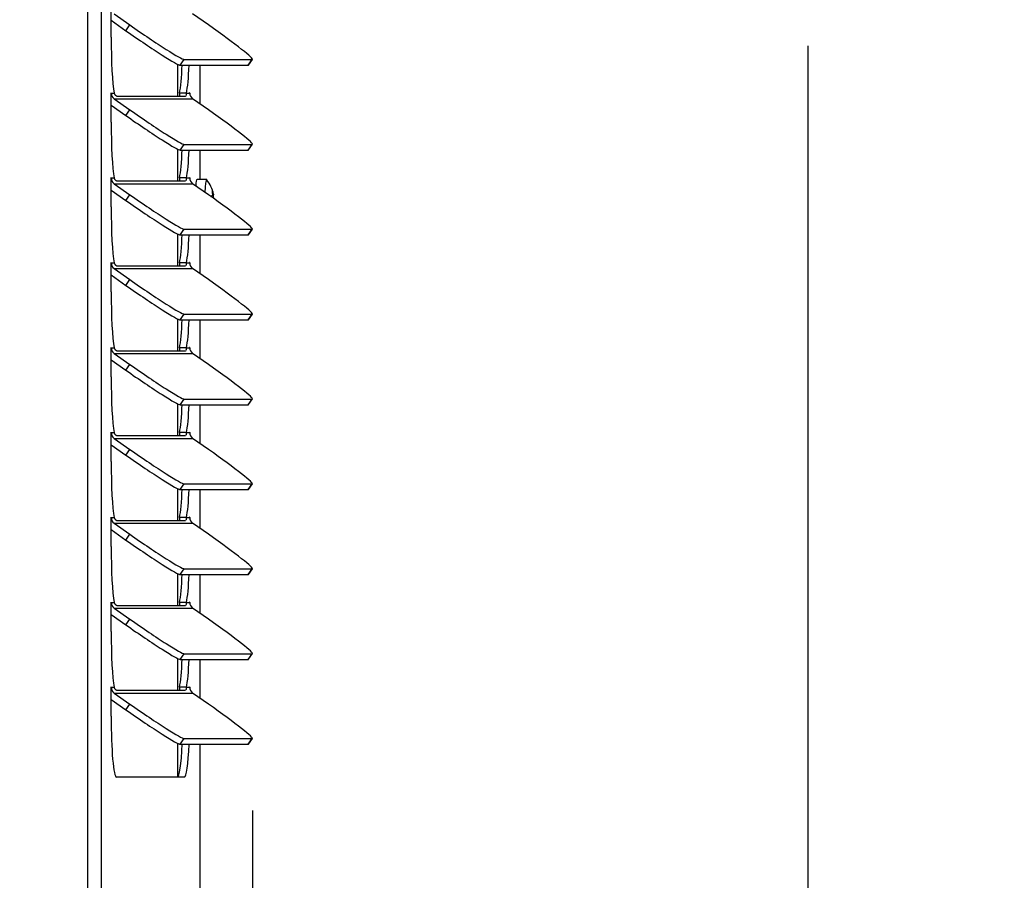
# Model space of a CAD drawing. Header units: inches. Extents: x -1 to 128, y 3 to 101.
# Tile 5 of 17: x 34.26 to 42.45, y 57.25 to 64.41. Entities that reach past the tile are written whole.
import ezdxf

# ---------------------------------------------------------------- set-up
doc = ezdxf.new("R2010")
doc.units = ezdxf.units.IN
doc.header["$LTSCALE"] = 12
doc.header["$MEASUREMENT"] = 0
doc.header["$PDSIZE"] = -1
doc.linetypes.add('SLD-Solid', pattern=[0])
doc.layers.add('DIMENSIONS', color=140, linetype='SLD-Solid', lineweight=25)
doc.styles.get("Standard").update_dxf_attribs({"font": 'verdana.ttf'})
doc.dimstyles.get("Standard").update_dxf_attribs({"dimtxt": 0.18, "dimasz": 0.18, "dimexe": 0.18, "dimexo": 0.0625, "dimgap": 0.09, "dimtad": 0, "dimtih": 1, "dimtoh": 1, "dimdec": 4, "dimzin": 0, "dimdsep": 46, "dimtxsty": 'Standard', "dimcen": 0.09, "dimadec": 0, "dimazin": 0, "dimtfac": 1, "dimtdec": 4, "dimtofl": 0, "dimtmove": 0, "dimatfit": 3, "dimfxl": 0, "dimtolj": 1, "dimtzin": 0, "dimarcsym": 0})

# ---------------------------------------------------------------- blocks, each defined once
blk = doc.blocks.new('*D114')
at = {"layer": 'Defpoints', "color": 0}
for p in [(35.6477, 85.6271), (40.8179, 85.6271), (35.7541, 47.9166)]:
    blk.add_point(p, dxfattribs=at)
at = {"layer": 'DIMENSIONS', "color": 0, "lineweight": -2}
for p, q in [((36.2477, 85.6271), (42.3179, 85.6271)), ((40.8179, 84.8771), (40.8179, 68.2326)), ((40.8179, 48.6666), (40.8179, 64.192)), ((36.3541, 47.9166), (42.3179, 47.9166))]:
    blk.add_line(p, q, dxfattribs=at)
at = {"layer": 'DIMENSIONS', "color": 0}
for points in [[(40.6929, 84.8771), (40.9429, 84.8771), (40.8179, 85.6271)], [(40.6929, 48.6666), (40.9429, 48.6666), (40.8179, 47.9166)]]:
    blk.add_solid(points, dxfattribs=at)
at = {"layer": 'DIMENSIONS', "color": 0, "insert": (40.8179, 66.2123), "char_height": 0.75, "attachment_point": 5}
blk.add_mtext('\\A1; 37.71\\P [957.8]\\P (480V)', dxfattribs=at)
blk = doc.blocks.new('*D111')
at = {"layer": 'Defpoints', "color": 0}
for p in [(36.1973, 58.4318), (35.7616, 47.9166), (36.1973, 44.9544)]:
    blk.add_point(p, dxfattribs=at)
at = {"layer": 'DIMENSIONS', "color": 0, "lineweight": -2}
for p, q in [((36.1973, 57.8318), (36.1973, 43.4544)), ((35.7616, 47.3166), (35.7616, 43.4544)), ((35.0116, 44.9544), (34.2616, 44.9544)), ((36.9473, 44.9544), (38.2067, 44.9544))]:
    blk.add_line(p, q, dxfattribs=at)
at = {"layer": 'DIMENSIONS', "color": 0}
for points in [[(35.0116, 45.0794), (35.0116, 44.8294), (35.7616, 44.9544)], [(36.9473, 45.0794), (36.9473, 44.8294), (36.1973, 44.9544)]]:
    blk.add_solid(points, dxfattribs=at)
at = {"layer": 'DIMENSIONS', "color": 0, "insert": (40.2176, 44.9544), "char_height": 0.75, "attachment_point": 5}
blk.add_mtext('\\A1; 0.44\\P [11.1]', dxfattribs=at)

msp = doc.modelspace()

# ---------------------------------------------------------------- linework, layer by layer
for p, q in [((34.82761, 47.94658), (34.82761, 83.18358)), ((34.94317, 47.94658), (34.94317, 83.18358)), ((35.02177, 64.26364), (35.02177, 64.50464)), ((35.04693, 64.45713), (35.17817, 64.36488)), ((35.83079, 64.36488), (35.69955, 64.45713)), ((35.02177, 64.40401), (35.14503, 64.31737)), ((35.14503, 64.31737), (35.17817, 64.36488)), ((35.5732, 64.03947), (35.5732, 63.77134)), ((35.59662, 64.03058), (35.62976, 64.07809)), ((35.59662, 64.03058), (36.16209, 64.03058)), ((35.62976, 64.07809), (36.19523, 64.07809)), ((35.76128, 63.70785), (35.76128, 64.03058)), ((36.16209, 64.03058), (36.19523, 64.07809)), ((36.16416, 64.03132), (36.1973, 64.07883)), ((35.02177, 63.79876), (35.02229, 63.79876)), ((35.02177, 63.55776), (35.02177, 63.79876)), ((35.02229, 63.79876), (35.04845, 63.79876)), ((35.64875, 63.79876), (35.59097, 63.79876)), ((35.64875, 63.79876), (35.67491, 63.79876)), ((35.67491, 63.79876), (35.67544, 63.79876)), ((35.67544, 63.79876), (35.67544, 63.79097)), ((35.02177, 63.69813), (35.14503, 63.61149)), ((35.04693, 63.75124), (35.17817, 63.659)), ((35.04693, 63.75124), (35.69955, 63.75124)), ((35.6382, 63.77134), (35.07273, 63.77134)), ((35.83079, 63.659), (35.69955, 63.75124)), ((35.14503, 63.61149), (35.17817, 63.659)), ((35.59662, 63.3247), (35.62976, 63.37221)), ((35.62976, 63.37221), (36.19523, 63.37221)), ((36.16209, 63.3247), (36.19523, 63.37221)), ((36.16416, 63.32543), (36.1973, 63.37294)), ((35.5732, 63.33359), (35.5732, 63.06546)), ((35.59662, 63.3247), (36.16209, 63.3247)), ((35.76128, 63.07958), (35.76128, 63.3247)), ((35.02177, 63.09287), (35.02229, 63.09287)), ((35.02177, 62.85187), (35.02177, 63.09287)), ((35.02229, 63.09287), (35.04845, 63.09287)), ((35.04693, 63.04536), (35.17817, 62.95312)), ((35.04693, 63.04536), (35.69955, 63.04536)), ((35.6382, 63.06546), (35.07273, 63.06546)), ((35.64875, 63.09287), (35.59097, 63.09287)), ((35.64875, 63.09287), (35.67491, 63.09287)), ((35.67491, 63.09287), (35.67544, 63.09287)), ((35.67544, 63.09287), (35.67544, 63.08509)), ((35.83079, 62.95312), (35.69955, 63.04536)), ((35.81583, 63.07958), (35.73613, 63.07958)), ((35.02177, 62.99224), (35.14503, 62.90561)), ((35.86758, 62.97679), (35.86445, 62.97679)), ((35.87169, 62.96125), (35.86692, 62.96125)), ((35.14503, 62.90561), (35.17817, 62.95312)), ((35.86744, 62.95254), (35.87321, 62.95254)), ((35.87308, 62.92582), (35.86943, 62.92582)), ((35.59662, 62.61882), (35.62976, 62.66633)), ((35.62976, 62.66633), (36.19523, 62.66633)), ((36.16209, 62.61882), (36.19523, 62.66633)), ((36.16416, 62.61955), (36.1973, 62.66706)), ((35.5732, 62.62771), (35.5732, 62.35958)), ((35.59662, 62.61882), (36.16209, 62.61882)), ((35.76128, 62.29609), (35.76128, 62.61882)), ((35.02177, 62.38699), (35.02229, 62.38699)), ((35.02177, 62.14599), (35.02177, 62.38699)), ((35.02229, 62.38699), (35.04845, 62.38699)), ((35.64875, 62.38699), (35.59097, 62.38699)), ((35.64875, 62.38699), (35.67491, 62.38699)), ((35.67491, 62.38699), (35.67544, 62.38699)), ((35.67544, 62.38699), (35.67544, 62.3792)), ((35.04693, 62.33948), (35.17817, 62.24723)), ((35.04693, 62.33948), (35.69955, 62.33948)), ((35.6382, 62.35958), (35.07273, 62.35958)), ((35.83079, 62.24723), (35.69955, 62.33948)), ((35.02177, 62.28636), (35.14503, 62.19972)), ((35.14503, 62.19972), (35.17817, 62.24723)), ((35.5732, 61.92183), (35.5732, 61.65369)), ((35.59662, 61.91293), (35.62976, 61.96045)), ((35.59662, 61.91293), (36.16209, 61.91293)), ((35.62976, 61.96045), (36.19523, 61.96045)), ((35.76128, 61.59021), (35.76128, 61.91293)), ((36.16209, 61.91293), (36.19523, 61.96045)), ((36.16416, 61.91367), (36.1973, 61.96118)), ((35.02177, 61.68111), (35.02229, 61.68111)), ((35.02177, 61.44011), (35.02177, 61.68111)), ((35.02229, 61.68111), (35.04845, 61.68111)), ((35.6382, 61.65369), (35.07273, 61.65369)), ((35.64875, 61.68111), (35.59097, 61.68111)), ((35.64875, 61.68111), (35.67491, 61.68111)), ((35.67491, 61.68111), (35.67544, 61.68111)), ((35.67544, 61.68111), (35.67544, 61.67332)), ((35.02177, 61.58048), (35.14503, 61.49384)), ((35.04693, 61.6336), (35.17817, 61.54135)), ((35.04693, 61.6336), (35.69955, 61.6336)), ((35.83079, 61.54135), (35.69955, 61.6336)), ((35.14503, 61.49384), (35.17817, 61.54135)), ((35.59662, 61.20705), (35.62976, 61.25456)), ((35.62976, 61.25456), (36.19523, 61.25456)), ((36.16209, 61.20705), (36.19523, 61.25456)), ((36.16416, 61.20779), (36.1973, 61.2553)), ((35.5732, 61.21595), (35.5732, 60.94781)), ((35.59662, 61.20705), (36.16209, 61.20705)), ((35.76128, 60.88432), (35.76128, 61.20705)), ((35.02177, 60.97523), (35.02229, 60.97523)), ((35.02177, 60.73423), (35.02177, 60.97523)), ((35.02229, 60.97523), (35.04845, 60.97523)), ((35.04693, 60.92772), (35.17817, 60.83547)), ((35.04693, 60.92772), (35.69955, 60.92772)), ((35.6382, 60.94781), (35.07273, 60.94781)), ((35.64875, 60.97523), (35.59097, 60.97523)), ((35.64875, 60.97523), (35.67491, 60.97523)), ((35.67491, 60.97523), (35.67544, 60.97523)), ((35.67544, 60.97523), (35.67544, 60.96744)), ((35.83079, 60.83547), (35.69955, 60.92772)), ((35.02177, 60.8746), (35.14503, 60.78796)), ((35.14503, 60.78796), (35.17817, 60.83547)), ((35.5732, 60.51006), (35.5732, 60.24193)), ((35.59662, 60.50117), (35.62976, 60.54868)), ((35.62976, 60.54868), (36.19523, 60.54868)), ((36.16209, 60.50117), (36.19523, 60.54868)), ((36.16416, 60.5019), (36.1973, 60.54941)), ((35.59662, 60.50117), (36.16209, 60.50117)), ((35.76128, 60.17844), (35.76128, 60.50117)), ((35.02177, 60.26934), (35.02229, 60.26934)), ((35.02177, 60.02834), (35.02177, 60.26934)), ((35.02229, 60.26934), (35.04845, 60.26934)), ((35.64875, 60.26934), (35.59097, 60.26934)), ((35.64875, 60.26934), (35.67491, 60.26934)), ((35.67491, 60.26934), (35.67544, 60.26934)), ((35.67544, 60.26934), (35.67544, 60.26156)), ((35.04693, 60.22183), (35.17817, 60.12959)), ((35.04693, 60.22183), (35.69955, 60.22183)), ((35.6382, 60.24193), (35.07273, 60.24193)), ((35.83079, 60.12959), (35.69955, 60.22183)), ((35.02177, 60.16871), (35.14503, 60.08208)), ((35.14503, 60.08208), (35.17817, 60.12959)), ((35.5732, 59.80418), (35.5732, 59.53605)), ((35.59662, 59.79529), (35.62976, 59.8428)), ((35.59662, 59.79529), (36.16209, 59.79529)), ((35.62976, 59.8428), (36.19523, 59.8428)), ((35.76128, 59.47256), (35.76128, 59.79529)), ((36.16209, 59.79529), (36.19523, 59.8428)), ((36.16416, 59.79602), (36.1973, 59.84353)), ((35.02177, 59.56346), (35.02229, 59.56346)), ((35.02177, 59.32246), (35.02177, 59.56346)), ((35.02229, 59.56346), (35.04845, 59.56346)), ((35.6382, 59.53605), (35.07273, 59.53605)), ((35.64875, 59.56346), (35.59097, 59.56346)), ((35.64875, 59.56346), (35.67491, 59.56346)), ((35.67491, 59.56346), (35.67544, 59.56346)), ((35.67544, 59.56346), (35.67544, 59.55568)), ((35.02177, 59.46283), (35.14503, 59.37619)), ((35.04693, 59.51595), (35.17817, 59.4237)), ((35.04693, 59.51595), (35.69955, 59.51595)), ((35.83079, 59.4237), (35.69955, 59.51595)), ((35.14503, 59.37619), (35.17817, 59.4237)), ((35.59662, 59.08941), (35.62976, 59.13692)), ((35.62976, 59.13692), (36.19523, 59.13692)), ((36.16209, 59.08941), (36.19523, 59.13692)), ((36.16416, 59.09014), (36.1973, 59.13765)), ((35.5732, 59.0983), (35.5732, 58.83016)), ((35.59662, 59.08941), (36.16209, 59.08941)), ((35.76128, 58.76668), (35.76128, 59.08941)), ((35.02177, 58.85758), (35.02229, 58.85758)), ((35.02177, 58.61658), (35.02177, 58.85758)), ((35.02229, 58.85758), (35.04845, 58.85758)), ((35.04693, 58.81007), (35.17817, 58.71782)), ((35.04693, 58.81007), (35.69955, 58.81007)), ((35.6382, 58.83016), (35.07273, 58.83016)), ((35.64875, 58.85758), (35.59097, 58.85758)), ((35.64875, 58.85758), (35.67491, 58.85758)), ((35.67491, 58.85758), (35.67544, 58.85758)), ((35.67544, 58.85758), (35.67544, 58.84979)), ((35.83079, 58.71782), (35.69955, 58.81007)), ((35.02177, 58.75695), (35.14503, 58.67031)), ((35.14503, 58.67031), (35.17817, 58.71782)), ((35.5732, 58.39242), (35.5732, 58.11058)), ((35.59662, 58.38352), (35.62976, 58.43103)), ((35.59662, 58.38352), (36.16209, 58.38352)), ((35.62976, 58.43103), (36.19523, 58.43103)), ((35.76128, 56.07958), (35.76128, 58.38352)), ((36.16209, 58.38352), (36.19523, 58.43103)), ((36.16416, 58.38426), (36.1973, 58.43177)), ((35.63133, 58.11058), (35.06587, 58.11058))]:
    msp.add_line(p, q)
msp.add_arc((35.57767, 62.89658), 0.30107, 11.697741, 37.145675)
for centre, major_axis, ratio, start_param, end_param in [((35.22175, 64.36488), (-0.41009, 0.28605), 0.0499905, 1.4992521, 3.0700485), ((35.78721, 64.36488), (-0.41009, 0.28605), 0.0499905, 3.0700485, 4.6408448), ((35.18861, 64.31737), (-0.41009, 0.28605), 0.0499905, 1.4992521, 3.0700485), ((35.06587, 64.26364), (0, -0.506), 0.0871557, 4.712389, 5.8772661), ((35.57356, 64.26364), (0, -0.506), 0.0871557, 0.4059192, 1.0989982), ((35.63133, 64.26364), (0, -0.506), 0.0871557, 0.4059192, 1.0921418), ((35.75407, 64.31737), (-0.41009, 0.28605), 0.0499905, 3.0700485, 3.1415927), ((35.02203, 63.79876), (0, -0.003), 0.0871557, 1.5707963, 4.712389), ((35.08007, 63.79876), (0, 0.058), 0.9961947, 1.5707963, 2.5307274), ((35.67517, 63.79876), (0, -0.003), 0.0871557, 1.5707963, 4.712389), ((35.73269, 63.79876), (0, -0.058), 0.9961947, 4.712389, 5.6723201), ((35.22175, 63.659), (-0.41009, 0.28605), 0.0499905, 1.4992521, 3.0700485), ((35.78721, 63.659), (-0.41009, 0.28605), 0.0499905, 3.0700485, 4.6408448), ((35.06587, 63.55776), (0, -0.506), 0.0871557, 4.712389, 5.8772661), ((35.18861, 63.61149), (-0.41009, 0.28605), 0.0499905, 1.4992521, 3.0700485), ((35.57356, 63.55776), (0, -0.506), 0.0871557, 0.4059192, 1.0989982), ((35.63133, 63.55776), (0, -0.506), 0.0871557, 0.4059192, 1.0921418), ((35.75407, 63.61149), (-0.41009, 0.28605), 0.0499905, 3.0700485, 3.1415927), ((35.02203, 63.09287), (0, -0.003), 0.0871557, 1.5707963, 4.712389), ((35.08007, 63.09287), (0, 0.058), 0.9961947, 1.5707963, 2.5307274), ((35.67517, 63.09287), (0, -0.003), 0.0871557, 1.5707963, 4.712389), ((35.73269, 63.09287), (0, -0.058), 0.9961947, 4.712389, 5.6723201), ((35.73613, 62.89658), (0, 0.183), 0.0871557, 0, 0.7737111), ((35.81583, 62.89658), (0, 0.183), 0.0871557, 0, 1.1351991), ((35.81583, 62.89658), (0, 0.183), 0.0871557, 6.1686391, 6.2831853), ((35.57348, 62.92126), (-0.29202, -0.04951), 0.8860007, 3.0952726, 3.1586659), ((35.58162, 62.92582), (0.29352, -0.0397), 0.8374049, 0.3029076, 0.366301), ((35.18861, 62.90561), (-0.41009, 0.28605), 0.0499905, 1.4992521, 3.0700485), ((35.22175, 62.95312), (-0.41009, 0.28605), 0.0499905, 1.4992521, 3.0700485), ((35.78721, 62.95312), (-0.41009, 0.28605), 0.0499905, 3.0700485, 4.6408448), ((35.57744, 62.95051), (0.29619, 0.00126), 0.0485958, -0.2935317, -0.2301384), ((35.06587, 62.85187), (0, -0.506), 0.0871557, 4.712389, 5.8772661), ((35.57356, 62.85187), (0, -0.506), 0.0871557, 0.4059192, 1.0989982), ((35.63133, 62.85187), (0, -0.506), 0.0871557, 0.4059192, 1.0921418), ((35.75407, 62.90561), (-0.41009, 0.28605), 0.0499905, 3.0700485, 3.1415927), ((35.02203, 62.38699), (0, -0.003), 0.0871557, 1.5707963, 4.712389), ((35.08007, 62.38699), (0, 0.058), 0.9961947, 1.5707963, 2.5307274), ((35.67517, 62.38699), (0, -0.003), 0.0871557, 1.5707963, 4.712389), ((35.73269, 62.38699), (0, -0.058), 0.9961947, 4.712389, 5.6723201), ((35.22175, 62.24723), (-0.41009, 0.28605), 0.0499905, 1.4992521, 3.0700485), ((35.78721, 62.24723), (-0.41009, 0.28605), 0.0499905, 3.0700485, 4.6408448), ((35.06587, 62.14599), (0, -0.506), 0.0871557, 4.712389, 5.8772661), ((35.18861, 62.19972), (-0.41009, 0.28605), 0.0499905, 1.4992521, 3.0700485), ((35.57356, 62.14599), (0, -0.506), 0.0871557, 0.4059192, 1.0989982), ((35.63133, 62.14599), (0, -0.506), 0.0871557, 0.4059192, 1.0921418), ((35.75407, 62.19972), (-0.41009, 0.28605), 0.0499905, 3.0700485, 3.1415927), ((35.02203, 61.68111), (0, -0.003), 0.0871557, 1.5707963, 4.712389), ((35.08007, 61.68111), (0, -0.058), 0.9961947, 4.712389, 5.6723201), ((35.67517, 61.68111), (0, -0.003), 0.0871557, 1.5707963, 4.712389), ((35.73269, 61.68111), (0, -0.058), 0.9961947, 4.712389, 5.6723201), ((35.18861, 61.49384), (-0.41009, 0.28605), 0.0499905, 1.4992521, 3.0700485), ((35.22175, 61.54135), (-0.41009, 0.28605), 0.0499905, 1.4992521, 3.0700485), ((35.78721, 61.54135), (-0.41009, 0.28605), 0.0499905, 3.0700485, 4.6408448), ((35.06587, 61.44011), (0, -0.506), 0.0871557, 4.712389, 5.8772661), ((35.57356, 61.44011), (0, -0.506), 0.0871557, 0.4059192, 1.0989982), ((35.63133, 61.44011), (0, 0.506), 0.0871557, 3.5475119, 4.2337345), ((35.75407, 61.49384), (-0.41009, 0.28605), 0.0499905, 3.0700485, 3.1415927), ((35.02203, 60.97523), (0, -0.003), 0.0871557, 1.5707963, 4.712389), ((35.08007, 60.97523), (0, -0.058), 0.9961947, 4.712389, 5.6723201), ((35.67517, 60.97523), (0, -0.003), 0.0871557, 1.5707963, 4.712389), ((35.73269, 60.97523), (0, -0.058), 0.9961947, 4.712389, 5.6723201), ((35.22175, 60.83547), (-0.41009, 0.28605), 0.0499905, 1.4992521, 3.0700485), ((35.78721, 60.83547), (-0.41009, 0.28605), 0.0499905, 3.0700485, 4.6408448), ((35.18861, 60.78796), (-0.41009, 0.28605), 0.0499905, 1.4992521, 3.0700485), ((35.06587, 60.73423), (0, -0.506), 0.0871557, 4.712389, 5.8772661), ((35.57356, 60.73423), (0, -0.506), 0.0871557, 0.4059192, 1.0989982), ((35.63133, 60.73423), (0, -0.506), 0.0871557, 0.4059192, 1.0921418), ((35.75407, 60.78796), (-0.41009, 0.28605), 0.0499905, 3.0700485, 3.1415927), ((35.02203, 60.26934), (0, -0.003), 0.0871557, 1.5707963, 4.712389), ((35.08007, 60.26934), (0, 0.058), 0.9961947, 1.5707963, 2.5307274), ((35.67517, 60.26934), (0, -0.003), 0.0871557, 1.5707963, 4.712389), ((35.73269, 60.26934), (0, -0.058), 0.9961947, 4.712389, 5.6723201), ((35.22175, 60.12959), (-0.41009, 0.28605), 0.0499905, 1.4992521, 3.0700485), ((35.78721, 60.12959), (-0.41009, 0.28605), 0.0499905, 3.0700485, 4.6408448), ((35.06587, 60.02834), (0, -0.506), 0.0871557, 4.712389, 5.8772661), ((35.18861, 60.08208), (-0.41009, 0.28605), 0.0499905, 1.4992521, 3.0700485), ((35.57356, 60.02834), (0, -0.506), 0.0871557, 0.4059192, 1.0989982), ((35.63133, 60.02834), (0, -0.506), 0.0871557, 0.4059192, 1.0921418), ((35.75407, 60.08208), (-0.41009, 0.28605), 0.0499905, 3.0700485, 3.1415927), ((35.02203, 59.56346), (0, -0.003), 0.0871557, 1.5707963, 4.712389), ((35.08007, 59.56346), (0, 0.058), 0.9961947, 1.5707963, 2.5307274), ((35.67517, 59.56346), (0, -0.003), 0.0871557, 1.5707963, 4.712389), ((35.73269, 59.56346), (0, -0.058), 0.9961947, 4.712389, 5.6723201), ((35.18861, 59.37619), (-0.41009, 0.28605), 0.0499905, 1.4992521, 3.0700485), ((35.22175, 59.4237), (-0.41009, 0.28605), 0.0499905, 1.4992521, 3.0700485), ((35.78721, 59.4237), (-0.41009, 0.28605), 0.0499905, 3.0700485, 4.6408448), ((35.06587, 59.32246), (0, -0.506), 0.0871557, 4.712389, 5.8772661), ((35.57356, 59.32246), (0, -0.506), 0.0871557, 0.4059192, 1.0989982), ((35.63133, 59.32246), (0, -0.506), 0.0871557, 0.4059192, 1.0921418), ((35.75407, 59.37619), (-0.41009, 0.28605), 0.0499905, 3.0700485, 3.1415927), ((35.02203, 58.85758), (0, -0.003), 0.0871557, 1.5707963, 4.712389), ((35.08007, 58.85758), (0, 0.058), 0.9961947, 1.5707963, 2.5307274), ((35.67517, 58.85758), (0, -0.003), 0.0871557, 1.5707963, 4.712389), ((35.73269, 58.85758), (0, -0.058), 0.9961947, 4.712389, 5.6723201), ((35.22175, 58.71782), (-0.41009, 0.28605), 0.0499905, 1.4992521, 3.0700485), ((35.78721, 58.71782), (-0.41009, 0.28605), 0.0499905, 3.0700485, 4.6408448), ((35.18861, 58.67031), (-0.41009, 0.28605), 0.0499905, 1.4992521, 3.0700485), ((35.06587, 58.61658), (0, -0.506), 0.0871557, 4.712389, 6.2831853), ((35.57356, 58.61658), (0, 0.506), 0.0871557, 3.1415927, 4.2405909), ((35.63133, 58.61658), (0, 0.506), 0.0871557, 3.1415927, 4.2337345), ((35.75407, 58.67031), (-0.41009, 0.28605), 0.0499905, 3.0700485, 3.1415927)]:
    msp.add_ellipse(centre, major_axis=major_axis, ratio=ratio, start_param=start_param, end_param=end_param)
for points, knots in [([(35.07273, 63.77134), (35.07221, 63.77138), (35.07118, 63.77144), (35.0694, 63.772), (35.06746, 63.77288), (35.06537, 63.77415), (35.06316, 63.77579), (35.06048, 63.77816), (35.05734, 63.78153), (35.05393, 63.78629), (35.05078, 63.79192), (35.04923, 63.79649), (35.04845, 63.79876)], [0, 0, 0, 0, 0.0845045, 0.1689589, 0.2533135, 0.3375184, 0.4215246, 0.5052834, 0.6303487, 0.7545911, 0.877857, 1, 1, 1, 1]), ([(35.59097, 63.79876), (35.5896, 63.78937), (35.58932, 63.78112), (35.58943, 63.77203), (35.58949, 63.77002), (35.58956, 63.76813)], [0, 0, 0, 0, 0.25, 0.25, 0.32634917, 0.32634917, 0.32634917, 0.32634917]), ([(35.64875, 63.79876), (35.64838, 63.79744), (35.64765, 63.7948), (35.64683, 63.79122), (35.64615, 63.78793), (35.64558, 63.78494), (35.64507, 63.78227), (35.64459, 63.7799), (35.64426, 63.77853), (35.64409, 63.77789)], [0, 0, 0, 0, 0.06965429, 0.13969468, 0.21009465, 0.28082716, 0.35186426, 0.42317718, 0.49473679, 0.49473679, 0.49473679, 0.49473679]), ([(35.6404, 63.77182), (35.64034, 63.77179), (35.63967, 63.7715), (35.6389, 63.77142), (35.6382, 63.77134)], [0.86073423, 0.86073423, 0.86073423, 0.86073423, 0.87326389, 1, 1, 1, 1]), ([(35.07273, 63.06546), (35.07221, 63.06549), (35.07118, 63.06556), (35.0694, 63.06611), (35.06746, 63.067), (35.06537, 63.06826), (35.06316, 63.06991), (35.06048, 63.07228), (35.05734, 63.07565), (35.05393, 63.0804), (35.05078, 63.08604), (35.04923, 63.0906), (35.04845, 63.09287)], [0, 0, 0, 0, 0.0845045, 0.1689589, 0.2533135, 0.3375184, 0.4215246, 0.5052834, 0.6303487, 0.7545911, 0.877857, 1, 1, 1, 1]), ([(35.59097, 63.09287), (35.5896, 63.08348), (35.58932, 63.07523), (35.58943, 63.06614), (35.58949, 63.06414), (35.58956, 63.06225)], [0, 0, 0, 0, 0.25, 0.25, 0.32634917, 0.32634917, 0.32634917, 0.32634917]), ([(35.6404, 63.06594), (35.64034, 63.06591), (35.63967, 63.06562), (35.6389, 63.06554), (35.6382, 63.06546)], [0.86073423, 0.86073423, 0.86073423, 0.86073423, 0.87326389, 1, 1, 1, 1]), ([(35.64875, 63.09287), (35.64838, 63.09156), (35.64765, 63.08892), (35.64683, 63.08534), (35.64615, 63.08204), (35.64558, 63.07906), (35.64507, 63.07639), (35.64459, 63.07402), (35.64426, 63.07265), (35.64409, 63.07201)], [0, 0, 0, 0, 0.06965429, 0.13969468, 0.21009465, 0.28082716, 0.35186426, 0.42317718, 0.49473679, 0.49473679, 0.49473679, 0.49473679]), ([(35.86471, 62.97519), (35.86416, 62.97812), (35.86377, 62.98064), (35.86345, 62.98423), (35.86352, 62.98531), (35.8641, 62.98564), (35.86461, 62.9849), (35.86593, 62.98186), (35.86673, 62.97957), (35.86758, 62.97679)], [0, 0, 0, 0, 0.25, 0.25, 0.5, 0.5, 0.75, 0.75, 1, 1, 1, 1]), ([(35.87169, 62.96125), (35.87233, 62.95846), (35.8728, 62.95616), (35.87331, 62.95313), (35.87335, 62.9524), (35.87317, 62.95256)], [0, 0, 0, 0, 0.5, 0.5, 1, 1, 1, 1]), ([(35.85725, 62.93438), (35.85724, 62.93537), (35.85725, 62.93633), (35.85742, 62.94024), (35.85784, 62.94278), (35.85913, 62.94636), (35.86, 62.94739), (35.86097, 62.94755)], [0.42258528, 0.42258528, 0.42258528, 0.42258528, 0.5, 0.5, 0.75, 0.75, 1, 1, 1, 1]), ([(35.86583, 62.94845), (35.8666, 62.94862), (35.86713, 62.94966), (35.86762, 62.95325), (35.86757, 62.95579), (35.86722, 62.95874)], [0, 0, 0, 0, 0.5, 0.5, 1, 1, 1, 1]), ([(35.87087, 62.9526), (35.8708, 62.95229), (35.87074, 62.95189), (35.87055, 62.94992), (35.87055, 62.94761), (35.87087, 62.94197), (35.87118, 62.93869), (35.87201, 62.93208), (35.87253, 62.92876), (35.87308, 62.92582)], [0.17116719, 0.17116719, 0.17116719, 0.17116719, 0.25, 0.25, 0.5, 0.5, 0.75, 0.75, 1, 1, 1, 1]), ([(35.07273, 62.35958), (35.07221, 62.35961), (35.07118, 62.35968), (35.0694, 62.36023), (35.06746, 62.36112), (35.06537, 62.36238), (35.06316, 62.36402), (35.06048, 62.36639), (35.05734, 62.36977), (35.05393, 62.37452), (35.05078, 62.38016), (35.04923, 62.38472), (35.04845, 62.38699)], [0, 0, 0, 0, 0.0845045, 0.1689589, 0.2533135, 0.3375184, 0.4215246, 0.5052834, 0.6303487, 0.7545911, 0.877857, 1, 1, 1, 1]), ([(35.59097, 62.38699), (35.5896, 62.3776), (35.58932, 62.36935), (35.58943, 62.36026), (35.58949, 62.35825), (35.58956, 62.35636)], [0, 0, 0, 0, 0.25, 0.25, 0.32634917, 0.32634917, 0.32634917, 0.32634917]), ([(35.64875, 62.38699), (35.64838, 62.38567), (35.64765, 62.38303), (35.64683, 62.37946), (35.64615, 62.37616), (35.64558, 62.37318), (35.64507, 62.3705), (35.64459, 62.36814), (35.64426, 62.36677), (35.64409, 62.36613)], [0, 0, 0, 0, 0.06965429, 0.13969468, 0.21009465, 0.28082716, 0.35186426, 0.42317718, 0.49473679, 0.49473679, 0.49473679, 0.49473679]), ([(35.6404, 62.36005), (35.64034, 62.36003), (35.63967, 62.35974), (35.6389, 62.35965), (35.6382, 62.35958)], [0.86073423, 0.86073423, 0.86073423, 0.86073423, 0.87326389, 1, 1, 1, 1]), ([(35.07273, 61.65369), (35.07221, 61.65373), (35.07118, 61.6538), (35.0694, 61.65435), (35.06746, 61.65524), (35.06537, 61.6565), (35.06316, 61.65814), (35.06048, 61.66051), (35.05734, 61.66388), (35.05393, 61.66864), (35.05078, 61.67428), (35.04923, 61.67884), (35.04845, 61.68111)], [0, 0, 0, 0, 0.0845045, 0.1689589, 0.2533135, 0.3375184, 0.4215246, 0.5052834, 0.6303487, 0.7545911, 0.877857, 1, 1, 1, 1]), ([(35.59097, 61.68111), (35.5896, 61.67172), (35.58932, 61.66347), (35.58943, 61.65438), (35.58949, 61.65237), (35.58956, 61.65048)], [0, 0, 0, 0, 0.25, 0.25, 0.32634917, 0.32634917, 0.32634917, 0.32634917]), ([(35.6404, 61.65417), (35.64034, 61.65414), (35.63967, 61.65385), (35.6389, 61.65377), (35.6382, 61.65369)], [0.86073423, 0.86073423, 0.86073423, 0.86073423, 0.87326389, 1, 1, 1, 1]), ([(35.64875, 61.68111), (35.64838, 61.67979), (35.64765, 61.67715), (35.64683, 61.67357), (35.64615, 61.67028), (35.64558, 61.6673), (35.64507, 61.66462), (35.64459, 61.66226), (35.64426, 61.66088), (35.64409, 61.66025)], [0, 0, 0, 0, 0.06965429, 0.13969468, 0.21009465, 0.28082716, 0.35186426, 0.42317718, 0.49473679, 0.49473679, 0.49473679, 0.49473679]), ([(35.07273, 60.94781), (35.07221, 60.94785), (35.07118, 60.94791), (35.0694, 60.94847), (35.06746, 60.94935), (35.06537, 60.95062), (35.06316, 60.95226), (35.06048, 60.95463), (35.05734, 60.958), (35.05393, 60.96276), (35.05078, 60.9684), (35.04923, 60.97296), (35.04845, 60.97523)], [0, 0, 0, 0, 0.0845045, 0.1689589, 0.2533135, 0.3375184, 0.4215246, 0.5052834, 0.6303487, 0.7545911, 0.877857, 1, 1, 1, 1]), ([(35.59097, 60.97523), (35.5896, 60.96584), (35.58932, 60.95759), (35.58943, 60.9485), (35.58949, 60.94649), (35.58956, 60.9446)], [0, 0, 0, 0, 0.25, 0.25, 0.32634917, 0.32634917, 0.32634917, 0.32634917]), ([(35.6404, 60.94829), (35.64034, 60.94826), (35.63967, 60.94797), (35.6389, 60.94789), (35.6382, 60.94781)], [0.86073423, 0.86073423, 0.86073423, 0.86073423, 0.87326389, 1, 1, 1, 1]), ([(35.64875, 60.97523), (35.64838, 60.97391), (35.64765, 60.97127), (35.64683, 60.96769), (35.64615, 60.9644), (35.64558, 60.96141), (35.64507, 60.95874), (35.64459, 60.95637), (35.64426, 60.955), (35.64409, 60.95436)], [0, 0, 0, 0, 0.06965429, 0.13969468, 0.21009465, 0.28082716, 0.35186426, 0.42317718, 0.49473679, 0.49473679, 0.49473679, 0.49473679]), ([(35.07273, 60.24193), (35.07221, 60.24196), (35.07118, 60.24203), (35.0694, 60.24258), (35.06746, 60.24347), (35.06537, 60.24474), (35.06316, 60.24638), (35.06048, 60.24875), (35.05734, 60.25212), (35.05393, 60.25687), (35.05078, 60.26251), (35.04923, 60.26707), (35.04845, 60.26934)], [0, 0, 0, 0, 0.0845045, 0.1689589, 0.2533135, 0.3375184, 0.4215246, 0.5052834, 0.6303487, 0.7545911, 0.877857, 1, 1, 1, 1]), ([(35.59097, 60.26934), (35.5896, 60.25995), (35.58932, 60.25171), (35.58943, 60.24261), (35.58949, 60.24061), (35.58956, 60.23872)], [0, 0, 0, 0, 0.25, 0.25, 0.32634917, 0.32634917, 0.32634917, 0.32634917]), ([(35.64875, 60.26934), (35.64838, 60.26803), (35.64765, 60.26539), (35.64683, 60.26181), (35.64615, 60.25851), (35.64558, 60.25553), (35.64507, 60.25286), (35.64459, 60.25049), (35.64426, 60.24912), (35.64409, 60.24848)], [0, 0, 0, 0, 0.06965429, 0.13969468, 0.21009465, 0.28082716, 0.35186426, 0.42317718, 0.49473679, 0.49473679, 0.49473679, 0.49473679]), ([(35.6404, 60.24241), (35.64034, 60.24238), (35.63967, 60.24209), (35.6389, 60.24201), (35.6382, 60.24193)], [0.86073423, 0.86073423, 0.86073423, 0.86073423, 0.87326389, 1, 1, 1, 1]), ([(35.07273, 59.53605), (35.07221, 59.53608), (35.07118, 59.53615), (35.0694, 59.5367), (35.06746, 59.53759), (35.06537, 59.53885), (35.06316, 59.54049), (35.06048, 59.54286), (35.05734, 59.54624), (35.05393, 59.55099), (35.05078, 59.55663), (35.04923, 59.56119), (35.04845, 59.56346)], [0, 0, 0, 0, 0.0845045, 0.1689589, 0.2533135, 0.3375184, 0.4215246, 0.5052834, 0.6303487, 0.7545911, 0.877857, 1, 1, 1, 1]), ([(35.59097, 59.56346), (35.5896, 59.55407), (35.58932, 59.54582), (35.58943, 59.53673), (35.58949, 59.53472), (35.58956, 59.53283)], [0, 0, 0, 0, 0.25, 0.25, 0.32634917, 0.32634917, 0.32634917, 0.32634917]), ([(35.6404, 59.53652), (35.64034, 59.5365), (35.63967, 59.53621), (35.6389, 59.53612), (35.6382, 59.53605)], [0.86073423, 0.86073423, 0.86073423, 0.86073423, 0.87326389, 1, 1, 1, 1]), ([(35.64875, 59.56346), (35.64838, 59.56215), (35.64765, 59.55951), (35.64683, 59.55593), (35.64615, 59.55263), (35.64558, 59.54965), (35.64507, 59.54698), (35.64459, 59.54461), (35.64426, 59.54324), (35.64409, 59.5426)], [0, 0, 0, 0, 0.06965429, 0.13969468, 0.21009465, 0.28082716, 0.35186426, 0.42317718, 0.49473679, 0.49473679, 0.49473679, 0.49473679]), ([(35.07273, 58.83016), (35.07221, 58.8302), (35.07118, 58.83027), (35.0694, 58.83082), (35.06746, 58.83171), (35.06537, 58.83297), (35.06316, 58.83461), (35.06048, 58.83698), (35.05734, 58.84035), (35.05393, 58.84511), (35.05078, 58.85075), (35.04923, 58.85531), (35.04845, 58.85758)], [0, 0, 0, 0, 0.0845045, 0.1689589, 0.2533135, 0.3375184, 0.4215246, 0.5052834, 0.6303487, 0.7545911, 0.877857, 1, 1, 1, 1]), ([(35.59097, 58.85758), (35.5896, 58.84819), (35.58932, 58.83994), (35.58943, 58.83085), (35.58949, 58.82884), (35.58956, 58.82695)], [0, 0, 0, 0, 0.25, 0.25, 0.32634917, 0.32634917, 0.32634917, 0.32634917]), ([(35.6404, 58.83064), (35.64034, 58.83061), (35.63967, 58.83033), (35.6389, 58.83024), (35.6382, 58.83016)], [0.86073423, 0.86073423, 0.86073423, 0.86073423, 0.87326389, 1, 1, 1, 1]), ([(35.64875, 58.85758), (35.64838, 58.85626), (35.64765, 58.85362), (35.64683, 58.85005), (35.64615, 58.84675), (35.64558, 58.84377), (35.64507, 58.84109), (35.64459, 58.83873), (35.64426, 58.83735), (35.64409, 58.83672)], [0, 0, 0, 0, 0.06965429, 0.13969468, 0.21009465, 0.28082716, 0.35186426, 0.42317718, 0.49473679, 0.49473679, 0.49473679, 0.49473679])]:
    msp.add_open_spline(points, degree=3, knots=knots)

# ---------------------------------------------------------------- dimensions: what is measured, and where the dimension line sits
at = {"layer": 'DIMENSIONS'}
dim = msp.add_linear_dim(base=(40.81793, 85.62708), p1=(35.75409, 47.91656), p2=(35.64769, 85.62708), angle=90, text=' <>\\P (480V)', dimstyle='Standard', override={"dimtxt": 0.75, "dimasz": 0.75, "dimexe": 1.5, "dimexo": 0.6, "dimgap": 0.25, "dimdec": 2, "dimzin": 1, "dimpost": '\\X', "dimtdec": 2, "dimtzin": 1}, dxfattribs=at)
dim.commit()
dim.dimension.update_dxf_attribs({"geometry": '*D114', "text_midpoint": (40.81793, 66.21233), "dimtype": 160})
dim = msp.add_linear_dim(base=(36.1973, 44.95444), p1=(35.76164, 47.91656), p2=(36.1973, 58.43177), text=' <>', dimstyle='Standard', override={"dimtxt": 0.75, "dimasz": 0.75, "dimexe": 1.5, "dimexo": 0.6, "dimgap": 0.25, "dimdec": 2, "dimzin": 1, "dimpost": '\\X', "dimtdec": 2, "dimtzin": 1}, dxfattribs=at)
dim.commit()
dim.dimension.update_dxf_attribs({"geometry": '*D111', "text_midpoint": (40.21762, 44.95444), "dimtype": 160})

doc.saveas('drawing.dxf')
